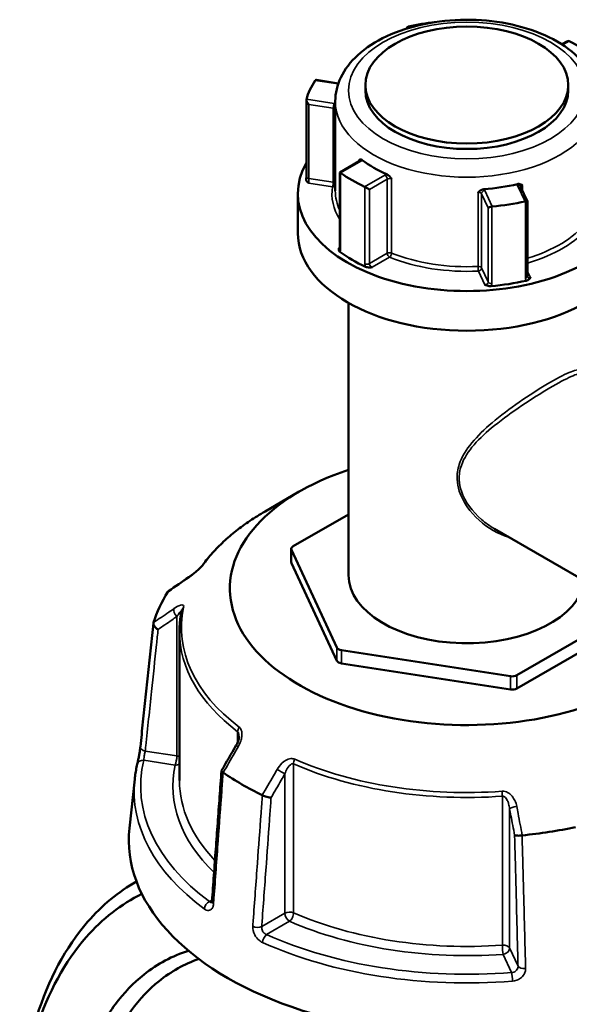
# Model space of a CAD drawing. Header units: millimetres. Extents: x 0 to 926, y 0 to 960.
# Tile 14 of 15: x 662 to 745, y 811 to 960. Entities that reach past the tile are written whole.
import ezdxf

# ---------------------------------------------------------------- set-up
doc = ezdxf.new("R2010")
doc.units = ezdxf.units.MM
doc.layers.add('Visible (ANSI)', color=7, linetype='Continuous', lineweight=50)
doc.layers.add('Visible Narrow (ANSI)', color=7, linetype='Continuous', lineweight=35)

msp = doc.modelspace()

# ---------------------------------------------------------------- linework, layer by layer
at = {"layer": 'Visible (ANSI)'}
for p, q in [((744.919, 956.325), (744.164, 955.889)), ((710.473, 949.995), (707.154, 950.508)), ((714.555, 949.737), (714.555, 948.92)), ((745.155, 949.737), (745.155, 948.92)), ((705.642, 935.912), (705.642, 947.493)), ((710.005, 947.287), (710.005, 933.774)), ((713.627, 938.258), (710.671, 936.552)), ((710.671, 936.552), (710.782, 936.488)), ((710.671, 936.552), (710.671, 925.077)), ((714.478, 934.354), (715.145, 933.969)), ((739.002, 932.149), (737.967, 934.379)), ((704.355, 933.366), (704.355, 927.365)), ((739.004, 920.849), (739.004, 932.14)), ((712.005, 916.851), (712.005, 875.766)), ((704.577, 888.36), (699.409, 885.377)), ((712.005, 884.934), (703.662, 880.117)), ((752.482, 872.096), (734.03, 882.75)), ((703.369, 877.708), (703.369, 879.709)), ((703.403, 879.559), (710.232, 864.845)), ((703.403, 877.559), (710.232, 862.844)), ((737.391, 860.643), (752.499, 869.366)), ((686.505, 867.221), (686.505, 844.739)), ((737.391, 858.643), (752.677, 867.468)), ((710.939, 864.437), (736.425, 860.494)), ((710.939, 862.436), (736.425, 858.494)), ((679.746, 844.971), (678.953, 837.579)), ((680.008, 829.531), (679.965, 829.506))]:
    msp.add_line(p, q, dxfattribs=at)
for centre, major_axis, ratio, start_param, end_param in [((729.855, 945.368), (24.5, 0), 0.5773503, 1.7656367, 1.9372766), ((721.206, 957.885), (0.151, -0.683), 0.6979017, 3.2039226, 3.9955719), ((744.919, 955.747), (-0.354, -0.612), 0.5773503, 3.2484626, 3.9269908), ((729.855, 945.368), (24.5, 0), 0.5773503, 0.6807173, 0.890079), ((729.855, 945.368), (-24.5, 0), 0.5773503, 5.916705, 6.1260668), ((707.468, 949.954), (-0.451, 0.526), 0.4107544, 5.8363285, 6.3613728), ((729.855, 948.92), (15.3, 0), 0.5773503, 3.1415927, 6.2831853), ((706.142, 947.098), (0.451, -0.526), 0.4107544, 3.4335201, 4.8974464), ((729.855, 933.366), (25.5, 0), 0.5773503, 2.8224709, 6.6023071), ((729.855, 945.368), (-19.85, 0), 0.5773503, 0.6526473, 0.918149), ((729.855, 945.368), (-24.5, 0), 0.5773503, 0.6807173, 0.890079), ((729.855, 945.368), (-19.85, 0), 0.5773503, 1.6998448, 1.9653466), ((729.855, 945.368), (-24.5, 0), 0.5773503, 1.7279148, 1.9372766), ((738.504, 932.035), (0.5, 0.11), 0.2019062, 6.2386453, 7.4407723), ((733.558, 931.27), (-0.5, -0.11), 0.2019062, 4.5129196, 5.9768459), ((729.855, 927.365), (25.5, 0), 0.5773503, 3.1415927, 6.2831853), ((729.855, 933.366), (-24.5, 0), 0.5773503, 0.6729122, 0.8978842), ((729.855, 933.366), (-24.5, 0), 0.5773503, 1.7201097, 1.9450817), ((729.855, 873.766), (-35.749, 0), 0.5773503, 5.2351943, 8.6405896), ((704.369, 879.709), (-1, 0), 0.5773503, 5.4977871, 6.5449847), ((704.369, 877.708), (-1, 0), 0.5773503, 0, 0.2617994), ((11634.544, -9750.301), (-14681.182, 6105.926), 0.7811665, 5.8147921, 5.8150737), ((729.855, 875.766), (17.85, 0), 0.5773503, 3.1415927, 6.198251), ((729.855, 863.764), (-47.999, 0), 0.5773503, 5.9345816, 6.1081903), ((711.198, 864.994), (-1, 0), 0.5773503, 0.2617994, 1.3089969), ((711.198, 862.994), (-1, 0), 0.5773503, 0.2617994, 1.3089969), ((736.684, 861.052), (-1, 0), 0.5773503, 1.3089969, 2.3561945), ((736.684, 859.051), (-1, 0), 0.5773503, 1.3089969, 2.3561945), ((8679.083, -3799.537), (-8000.893, -13857.955), 0.5773851, 4.7102263, 4.7104977), ((729.855, 863.764), (-47.999, 0), 0.5773503, 0.6985938, 0.8722025), ((729.855, 835.758), (51, 0), 0.5773503, 3.0796893, 6.3450887), ((729.855, 863.764), (-47.999, 0), 0.5773503, 1.7457914, 1.9194001)]:
    msp.add_ellipse(centre, major_axis=major_axis, ratio=ratio, start_param=start_param, end_param=end_param, dxfattribs=at)
msp.add_ellipse((729.855, 949.737), major_axis=(-15.3, 0), ratio=0.5773503, dxfattribs=at)
for points, knots in [([(710.005, 947.287), (710.005, 948.522), (710.3, 949.752), (711.432, 952.123), (712.307, 953.251), (714.61, 955.365), (716.094, 956.321), (719.485, 957.908), (721.404, 958.529), (725.442, 959.364), (727.56, 959.581), (731.792, 959.604), (733.906, 959.41), (737.945, 958.627), (739.867, 958.036), (743.343, 956.482), (744.894, 955.518), (747.411, 953.275), (748.392, 951.998), (749.46, 949.538), (749.705, 948.414), (749.705, 947.287)], [2.3561945, 2.3561945, 2.3561945, 2.3561945, 2.6252159, 2.6252159, 2.9175575, 2.9175575, 3.2457679, 3.2457679, 3.5830219, 3.5830219, 3.9178045, 3.9178045, 4.2511661, 4.2511661, 4.585798, 4.585798, 4.922996, 4.922996, 5.2521739, 5.2521739, 5.4977871, 5.4977871, 5.4977871, 5.4977871]), ([(713.58, 938.399), (713.58, 938.399), (713.581, 938.4), (713.641, 938.437), (713.699, 938.472), (713.811, 938.5), (713.867, 938.505), (713.982, 938.473), (714.033, 938.448), (714.085, 938.409)], [-0.000316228, -0.000316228, -0.000316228, -0.000316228, 0, 0, 0.044767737, 0.044767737, 0.076339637, 0.076339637, 0.099395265, 0.099395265, 0.099395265, 0.099395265]), ([(713.627, 938.258), (713.644, 938.269), (713.658, 938.278), (713.678, 938.294), (713.684, 938.3), (713.687, 938.304), (713.688, 938.304), (713.688, 938.304)], [0, 0, 0, 0, 0.15707963, 0.15707963, 0.31415927, 0.31415927, 0.38048852, 0.38048852, 0.38048852, 0.38048852]), ([(706.008, 934.927), (706.007, 934.928), (706.006, 934.929), (705.921, 934.992), (705.837, 935.055), (705.716, 935.178), (705.664, 935.242), (705.623, 935.355), (705.618, 935.394), (705.621, 935.429)], [-0.000503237, -0.000503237, -0.000503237, -0.000503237, 0, 0, 0.04089858, 0.04089858, 0.072220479, 0.072220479, 0.090218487, 0.090218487, 0.090218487, 0.090218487]), ([(705.642, 935.912), (705.642, 935.885), (705.642, 935.857), (705.641, 935.797), (705.64, 935.766), (705.638, 935.703), (705.636, 935.67), (705.633, 935.603), (705.631, 935.569), (705.626, 935.499), (705.624, 935.464), (705.621, 935.429)], [0.631886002, 0.631886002, 0.631886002, 0.631886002, 0.643119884, 0.643119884, 0.654353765, 0.654353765, 0.665587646, 0.665587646, 0.676821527, 0.676821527, 0.688055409, 0.688055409, 0.688055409, 0.688055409]), ([(717.8, 936.263), (717.868, 936.233), (717.936, 936.19), (718.09, 936.067), (718.167, 935.985), (718.322, 935.803), (718.403, 935.688), (718.49, 935.565), (718.49, 935.565), (718.491, 935.564)], [0.236797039, 0.236797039, 0.236797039, 0.236797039, 0.258427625, 0.258427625, 0.2880481, 0.2880481, 0.330048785, 0.330048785, 0.330345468, 0.330345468, 0.330345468, 0.330345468]), ([(731.559, 933.542), (731.56, 933.543), (731.561, 933.543), (731.666, 933.636), (731.765, 933.723), (731.955, 933.852), (732.05, 933.908), (732.241, 933.977), (732.325, 933.997), (732.41, 934.003)], [-0.000316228, -0.000316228, -0.000316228, -0.000316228, 0, 0, 0.044767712, 0.044767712, 0.076339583, 0.076339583, 0.099395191, 0.099395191, 0.099395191, 0.099395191]), ([(737.485, 934.788), (737.564, 934.807), (737.642, 934.813), (737.818, 934.8), (737.906, 934.773), (738.08, 934.7), (738.171, 934.642), (738.266, 934.581), (738.267, 934.58), (738.268, 934.58)], [0.236796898, 0.236796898, 0.236796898, 0.236796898, 0.25842747, 0.25842747, 0.288047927, 0.288047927, 0.330048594, 0.330048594, 0.330345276, 0.330345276, 0.330345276, 0.330345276]), ([(710.696, 924.55), (710.645, 924.586), (710.601, 924.632), (710.53, 924.758), (710.519, 924.828), (710.518, 924.969), (710.535, 925.049), (710.554, 925.128), (710.555, 925.129), (710.555, 925.13)], [0, 0, 0, 0, 0.02421576, 0.02421576, 0.054334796, 0.054334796, 0.093662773, 0.093662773, 0.094146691, 0.094146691, 0.094146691, 0.094146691]), ([(710.661, 924.99), (710.661, 924.99), (710.661, 924.991), (710.663, 924.997), (710.666, 925.007), (710.67, 925.036), (710.671, 925.055), (710.671, 925.077)], [0.197489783, 0.197489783, 0.197489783, 0.197489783, 0.203982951, 0.203982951, 0.219708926, 0.219708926, 0.235434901, 0.235434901, 0.235434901, 0.235434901]), ([(715.589, 922.223), (715.588, 922.223), (715.586, 922.223), (715.449, 922.212), (715.312, 922.202), (715.067, 922.202), (714.945, 922.209), (714.727, 922.25), (714.648, 922.275), (714.585, 922.304)], [-0.000503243, -0.000503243, -0.000503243, -0.000503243, 0, 0, 0.040898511, 0.040898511, 0.072220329, 0.072220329, 0.097403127, 0.097403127, 0.097403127, 0.097403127]), ([(739.437, 920.662), (739.436, 920.661), (739.435, 920.66), (739.383, 920.586), (739.33, 920.512), (739.207, 920.39), (739.136, 920.332), (738.965, 920.244), (738.888, 920.217), (738.812, 920.2)], [-0.000503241, -0.000503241, -0.000503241, -0.000503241, 0, 0, 0.04089853, 0.04089853, 0.07222037, 0.07222037, 0.097403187, 0.097403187, 0.097403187, 0.097403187]), ([(739.004, 920.849), (739.004, 920.843), (739.004, 920.838), (739.005, 920.828), (739.006, 920.824), (739.007, 920.816), (739.008, 920.812), (739.01, 920.805), (739.01, 920.802), (739.013, 920.796), (739.014, 920.794), (739.015, 920.791)], [0.63188605, 0.63188605, 0.63188605, 0.63188605, 0.63890493, 0.63890493, 0.64592381, 0.64592381, 0.652942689, 0.652942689, 0.659961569, 0.659961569, 0.666980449, 0.666980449, 0.666980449, 0.666980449]), ([(733.5, 919.378), (733.42, 919.371), (733.329, 919.372), (733.105, 919.399), (732.994, 919.429), (732.781, 919.499), (732.671, 919.548), (732.562, 919.596), (732.561, 919.597), (732.559, 919.598)], [0, 0, 0, 0, 0.02421576, 0.02421576, 0.054334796, 0.054334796, 0.093662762, 0.093662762, 0.094146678, 0.094146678, 0.094146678, 0.094146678]), ([(699.409, 885.377), (698.62, 884.921), (697.86, 884.447), (696.404, 883.466), (695.707, 882.958), (694.381, 881.91), (693.751, 881.371), (692.564, 880.262), (692.006, 879.694), (690.965, 878.53), (690.481, 877.935), (690.037, 877.329)], [3.14159265, 3.14159265, 3.14159265, 3.14159265, 3.21871647, 3.21871647, 3.29584029, 3.29584029, 3.37296411, 3.37296411, 3.45008793, 3.45008793, 3.52721175, 3.52721175, 3.52721175, 3.52721175]), ([(690.037, 877.329), (690.019, 877.304), (689.994, 877.272), (689.926, 877.189), (689.879, 877.135), (689.759, 877.004), (689.683, 876.925), (689.494, 876.736), (689.378, 876.626), (689.101, 876.375), (688.939, 876.235), (688.618, 875.97), (688.459, 875.845), (688.171, 875.63), (688.042, 875.537), (687.918, 875.452)], [0, 0, 0, 0, 0.02448736, 0.02448736, 0.05566303, 0.05566303, 0.09536839, 0.09536839, 0.14762195, 0.14762195, 0.21670515, 0.21670515, 0.28578835, 0.28578835, 0.345416, 0.345416, 0.345416, 0.345416]), ([(686.852, 870.452), (686.806, 870.238), (686.764, 870.024), (686.69, 869.594), (686.658, 869.379), (686.602, 868.949), (686.579, 868.733), (686.542, 868.302), (686.528, 868.086), (686.51, 867.654), (686.505, 867.438), (686.505, 867.221)], [3.80317111, 3.80317111, 3.80317111, 3.80317111, 3.82793505, 3.82793505, 3.85269899, 3.85269899, 3.87746293, 3.87746293, 3.90222688, 3.90222688, 3.92699082, 3.92699082, 3.92699082, 3.92699082]), ([(680.602, 849.859), (680.733, 851.102), (680.865, 852.345), (681.127, 854.831), (681.258, 856.074), (681.521, 858.559), (681.652, 859.802), (681.914, 862.288), (682.046, 863.531), (682.308, 866.017), (682.439, 867.26), (682.571, 868.503)], [1.2046153, 1.2046153, 1.2046153, 1.2046153, 1.6705304, 1.6705304, 2.1364455, 2.1364455, 2.6023606, 2.6023606, 3.0682757, 3.0682757, 3.5341908, 3.5341908, 3.5341908, 3.5341908]), ([(683.276, 867.554), (683.275, 867.555), (683.273, 867.555), (683.158, 867.619), (683.05, 867.695), (682.86, 867.862), (682.778, 867.953), (682.651, 868.141), (682.606, 868.236), (682.563, 868.416), (682.563, 868.499), (682.584, 868.573)], [-0.15371258, -0.15371258, -0.15371258, -0.15371258, -0.15323742, -0.15323742, -0.11409173, -0.11409173, -0.07545617, -0.07545617, -0.03695795, -0.03695795, 0, 0, 0, 0]), ([(695.48, 851.434), (695.48, 851.36), (695.473, 851.276), (695.448, 851.098), (695.428, 851.004), (695.378, 850.81), (695.346, 850.711), (695.272, 850.511), (695.23, 850.411), (695.136, 850.212), (695.084, 850.114), (695.028, 850.018)], [0.13801183, 0.13801183, 0.13801183, 0.13801183, 0.17949263, 0.17949263, 0.22097343, 0.22097343, 0.26245423, 0.26245423, 0.30393503, 0.30393503, 0.34541583, 0.34541583, 0.34541583, 0.34541583]), ([(680.138, 847.234), (680.162, 847.331), (680.189, 847.452), (680.251, 847.74), (680.286, 847.91), (680.357, 848.273), (680.394, 848.467), (680.462, 848.856), (680.493, 849.05), (680.548, 849.418), (680.572, 849.591), (680.594, 849.785), (680.598, 849.823), (680.602, 849.859)], [0, 0, 0, 0, 0.05596137, 0.05596137, 0.11691794, 0.11691794, 0.17857848, 0.17857848, 0.2397459, 0.2397459, 0.2998994, 0.2998994, 0.31481354, 0.31481354, 0.31481354, 0.31481354]), ([(679.746, 844.971), (679.762, 845.122), (679.781, 845.274), (679.821, 845.576), (679.843, 845.728), (679.892, 846.03), (679.918, 846.181), (679.974, 846.482), (680.004, 846.633), (680.068, 846.934), (680.102, 847.084), (680.138, 847.234)], [2.418097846, 2.418097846, 2.418097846, 2.418097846, 2.433220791, 2.433220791, 2.448343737, 2.448343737, 2.463466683, 2.463466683, 2.478589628, 2.478589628, 2.493712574, 2.493712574, 2.493712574, 2.493712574]), ([(692.842, 846.224), (692.746, 844.912), (692.651, 843.599), (692.459, 840.974), (692.364, 839.662), (692.173, 837.037), (692.077, 835.725), (691.886, 833.1), (691.79, 831.788), (691.599, 829.163), (691.503, 827.85), (691.408, 826.538)], [0.5787429, 0.5787429, 0.5787429, 0.5787429, 1.0424553, 1.0424553, 1.5061677, 1.5061677, 1.96988, 1.96988, 2.4335924, 2.4335924, 2.8973048, 2.8973048, 2.8973048, 2.8973048]), ([(693.083, 845.952), (693.004, 846.002), (692.942, 846.051), (692.859, 846.145), (692.839, 846.188), (692.843, 846.238), (692.847, 846.249), (692.853, 846.26)], [-0.153594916, -0.153594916, -0.153594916, -0.153594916, -0.116550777, -0.116550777, -0.077962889, -0.077962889, -0.064730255, -0.064730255, -0.064730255, -0.064730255]), ([(700.329, 842.186), (700.328, 842.186), (700.327, 842.186), (700.242, 842.183), (700.142, 842.189), (699.923, 842.22), (699.804, 842.244), (699.561, 842.308), (699.437, 842.347), (699.205, 842.436), (699.098, 842.483), (699.004, 842.533)], [-0.15371258, -0.15371258, -0.15371258, -0.15371258, -0.15323729, -0.15323729, -0.11409168, -0.11409168, -0.07545593, -0.07545593, -0.03695789, -0.03695789, 0, 0, 0, 0]), ([(738.187, 836.472), (738.065, 836.455), (737.942, 836.443), (737.699, 836.428), (737.583, 836.426), (737.375, 836.432), (737.285, 836.44), (737.141, 836.465), (737.088, 836.482), (737.057, 836.503), (737.056, 836.504), (737.056, 836.504)], [-0.15359504, -0.15359504, -0.15359504, -0.15359504, -0.11655084, -0.11655084, -0.07796278, -0.07796278, -0.03923704, -0.03923704, 0, 0, 0.00047627, 0.00047627, 0.00047627, 0.00047627]), ([(680.01, 829.529), (677.299, 827.969), (674.82, 825.909), (669.326, 819.571), (666.715, 814.7), (663.496, 804.352), (662.641, 799.085), (662.444, 793.538), (662.415, 792.694), (662.4, 791.844), (662.4, 790.988)], [0.7804091, 0.7804091, 0.7804091, 0.7804091, 1.0154019, 1.0154019, 1.37379006, 1.37379006, 1.67746339, 1.67746339, 1.67746339, 1.72367387, 1.72367387, 1.72367387, 1.72367387]), ([(693.479, 726.048), (692.316, 726.862), (691.166, 727.738), (686.321, 731.733), (682.796, 735.422), (677.72, 742.046), (675.954, 744.664), (672.699, 750.157), (671.21, 753.033), (668.463, 759.154), (667.228, 762.412), (665.16, 769.023), (664.327, 772.375), (662.667, 781.377), (662.241, 787.012), (662.453, 792.37), (662.665, 797.728), (663.514, 802.807), (666.67, 812.768), (669.214, 817.445), (674.878, 823.9), (677.713, 826.102), (680.828, 827.647)], [-3.05148, -3.05148, -3.05148, -3.05148, -2.964022, -2.964022, -2.6775194, -2.6775194, -2.5089885, -2.5089885, -2.3404576, -2.3404576, -2.1607971, -2.1607971, -1.9811367, -1.9811367, -1.6774634, -1.6774634, -1.6774634, -1.3737901, -1.3737901, -1.0154019, -1.0154019, -0.7429813, -0.7429813, -0.7429813, -0.7429813]), ([(691.408, 826.538), (691.404, 826.49), (691.398, 826.449), (691.384, 826.382), (691.376, 826.357), (691.364, 826.325), (691.359, 826.317), (691.359, 826.317)], [0, 0, 0, 0, 0.031458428, 0.031458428, 0.062916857, 0.062916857, 0.093079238, 0.093079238, 0.093079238, 0.093079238]), ([(687.847, 819.06), (685.443, 818.292), (683.193, 817.088), (679.568, 814.211), (678.109, 812.695), (675.516, 809.221), (674.382, 807.261), (671.916, 801.698), (670.868, 797.806), (670.334, 793.616), (669.801, 789.427), (669.781, 784.941), (670.901, 774.613), (672.339, 768.72), (676.664, 757.435), (679.561, 752.05), (686.556, 742.398), (690.704, 738.204), (696.144, 734.34), (697.215, 733.652), (698.294, 733.029)], [-2.4983333, -2.4983333, -2.4983333, -2.4983333, -2.2558929, -2.2558929, -2.0652236, -2.0652236, -1.8745543, -1.8745543, -1.5707963, -1.5707963, -1.5707963, -1.2670383, -1.2670383, -0.8856997, -0.8856997, -0.5009853, -0.5009853, -0.0973674, -0.0973674, 0, 0, 0, 0]), ([(699.93, 735.586), (698.905, 736.178), (697.887, 736.832), (692.717, 740.499), (688.773, 744.476), (682.104, 753.638), (679.333, 758.755), (675.175, 769.505), (673.778, 775.13), (672.661, 785.017), (672.657, 789.321), (673.146, 793.35), (673.635, 797.378), (674.618, 801.13), (676.952, 806.503), (678.03, 808.399), (680.5, 811.765), (681.894, 813.236), (685.244, 815.938), (687.258, 817.065), (689.41, 817.82)], [0, 0, 0, 0, 0.0973674, 0.0973674, 0.5009853, 0.5009853, 0.8856997, 0.8856997, 1.2670383, 1.2670383, 1.5707963, 1.5707963, 1.5707963, 1.8745543, 1.8745543, 2.0652236, 2.0652236, 2.2558929, 2.2558929, 2.4836819, 2.4836819, 2.4836819, 2.4836819])]:
    msp.add_open_spline(points, degree=3, knots=knots, dxfattribs=at)
for points in [[(721.076, 958.574), (721.059, 958.57), (721.043, 958.566), (721.026, 958.561)], [(745.274, 956.361), (745.26, 956.367), (745.246, 956.373), (745.232, 956.378)], [(707.001, 950.464), (706.995, 950.455), (706.988, 950.446), (706.982, 950.437)], [(705.657, 947.582), (705.654, 947.572), (705.651, 947.561), (705.648, 947.549)], [(710.782, 936.488), (710.793, 936.481), (710.804, 936.474), (710.816, 936.466)], [(714.436, 934.376), (714.45, 934.369), (714.464, 934.362), (714.478, 934.354)], [(738.634, 932.163), (738.651, 932.166), (738.667, 932.169), (738.684, 932.171)], [(733.636, 931.39), (733.653, 931.394), (733.671, 931.396), (733.689, 931.397)], [(684.752, 873.243), (684.749, 873.239), (684.746, 873.234), (684.743, 873.23)], [(684.752, 873.243), (684.778, 873.283), (684.812, 873.317), (684.853, 873.346)], [(682.589, 868.588), (682.587, 868.584), (682.586, 868.579), (682.584, 868.573)], [(693.083, 845.952), (693.089, 845.948), (693.094, 845.944), (693.1, 845.941)], [(698.985, 842.543), (698.991, 842.54), (698.998, 842.536), (699.004, 842.533)], [(738.187, 836.472), (738.195, 836.473), (738.203, 836.474), (738.212, 836.475)]]:
    msp.add_open_spline(points, degree=3, dxfattribs=at)
at = {"layer": 'Visible Narrow (ANSI)'}
for p, q in [((721.165, 958.382), (721.076, 958.574)), ((744.303, 955.8), (745.274, 956.361)), ((706.982, 950.437), (710.441, 949.902)), ((709.839, 946.935), (705.657, 947.582)), ((706.013, 935.633), (706.013, 946.819)), ((706.013, 946.819), (709.71, 946.248)), ((709.71, 946.248), (709.71, 935.062)), ((710.816, 936.466), (713.877, 938.234)), ((713.58, 938.399), (713.58, 938.231)), ((710.782, 924.896), (710.782, 936.488)), ((706.008, 934.927), (709.58, 934.375)), ((709.71, 935.062), (706.013, 935.633)), ((717.497, 936.143), (714.436, 934.376)), ((715.145, 933.969), (717.851, 935.531)), ((717.851, 935.531), (717.851, 924.345)), ((718.491, 924.378), (718.491, 935.564)), ((714.478, 934.354), (714.478, 922.762)), ((715.145, 922.783), (715.145, 933.969)), ((731.559, 933.542), (731.559, 922.356)), ((733.689, 931.397), (732.568, 933.812)), ((737.514, 934.577), (738.634, 932.163)), ((738.268, 933.732), (738.268, 934.58)), ((732.085, 933.329), (733.075, 931.195)), ((732.085, 922.143), (732.085, 933.329)), ((738.684, 932.171), (738.684, 920.579)), ((733.075, 931.195), (733.075, 920.009)), ((733.636, 919.798), (733.636, 931.39)), ((710.671, 925.197), (710.555, 925.13)), ((717.851, 924.345), (715.145, 922.783)), ((715.589, 922.223), (718.205, 923.733)), ((731.602, 921.66), (732.559, 919.598)), ((733.075, 920.009), (732.085, 922.143)), ((739.437, 920.662), (739.004, 921.594)), ((703.403, 877.559), (703.403, 879.559)), ((686.103, 869.497), (686.103, 848.459)), ((710.232, 864.845), (710.232, 862.844)), ((710.939, 862.436), (710.939, 864.437)), ((737.391, 858.643), (737.391, 860.643)), ((736.425, 860.494), (736.425, 858.494)), ((695.277, 852.126), (695.277, 850.528)), ((686.103, 848.459), (681.338, 849.196)), ((681.111, 847.817), (685.845, 847.085)), ((703.709, 824.776), (703.709, 847.258)), ((702.399, 845.761), (702.399, 824.723)), ((735.209, 842.385), (735.209, 819.903)), ((736.298, 819.479), (736.298, 840.517)), ((691.421, 826.713), (691.014, 826.479)), ((702.399, 824.723), (698.911, 822.709)), ((699.641, 821.498), (703.106, 823.499)), ((737.575, 816.728), (736.298, 819.479)), ((735.332, 818.513), (736.601, 815.78))]:
    msp.add_line(p, q, dxfattribs=at)
msp.add_ellipse((729.855, 948.92), major_axis=(17.85, 0), ratio=0.5773503, dxfattribs=at)
for centre, major_axis, ratio, start_param, end_param in [((709.839, 946.526), (0.076, 0.494), 0.2113249, 0.6319143, 2.2027106), ((709.58, 946.377), (-1, 0), 0.5773503, 4.2735719, 4.4505896), ((729.855, 947.287), (-19.85, 0), 0.5773503, 0, 3.1415927), ((709.58, 945.969), (0.5, 0), 0.5773503, 0.5553084, 1.3089969), ((713.17, 938.234), (0.5, 0), 0.5773503, 0.1679057, 0.6095548), ((713.877, 937.825), (-0.25, 0.433), 0.5773503, 5.4977871, 6.2831853), ((713.17, 938.642), (1, 0), 0.5773503, 5.4977871, 5.8669548), ((706.142, 935.912), (-0.5, 0), 0.5773503, 0, 1.3089969), ((709.58, 934.783), (-0.076, -0.494), 0.2113249, 0.6319143, 2.2027106), ((709.58, 934.783), (-0.5, 0), 0.5773503, 3.696901, 4.4505896), ((718.205, 935.735), (-1, 0), 0.5773503, 5.1286195, 5.4977871), ((717.497, 935.735), (-0.25, 0.433), 0.5773503, 3.9269908, 5.4977871), ((718.205, 935.327), (0.5, 0), 0.5773503, 0.9612415, 2.3561945), ((729.855, 933.366), (-20.35, 0), 0.5773503, 6.1972293, 6.6233505), ((709.58, 934.783), (0.495, -0.074), 0.8134821, 4.8332082, 5.8546978), ((729.855, 933.774), (-19.85, 0), 0.5773503, 0, 0.2597853), ((731.602, 933.254), (0.5, 0), 0.5773503, 0.2617994, 1.6567523), ((732.568, 933.404), (-0.454, -0.21), 0.7886751, 4.3615096, 5.9323059), ((731.602, 933.663), (1, 0), 0.5773503, 0.2617994, 0.630967), ((738.479, 934.727), (-1, 0), 0.5773503, 6.1758171, 6.5449847), ((737.514, 934.169), (0.454, 0.21), 0.7886751, 0, 1.2199169), ((738.479, 934.318), (-0.5, 0), 0.5773503, 5.1500317, 6.1827791), ((729.855, 933.774), (-19.85, 0), 0.5773503, 2.0498124, 2.7039499), ((729.855, 933.366), (20.35, 0), 0.5773503, 5.178686, 5.8455425), ((711.171, 925.077), (-0.5, 0), 0.5773503, 0, 0.6785282), ((718.205, 924.141), (-0.5, 0), 0.5773503, 4.1028342, 5.4977871), ((718.205, 924.141), (0.25, -0.433), 0.5773503, 3.9269908, 5.4977871), ((718.205, 924.141), (0.187, 0.464), 0.4674463, 3.8532574, 5.4240537), ((729.855, 933.366), (20.35, 0), 0.5773503, 4.1028342, 4.798345), ((729.855, 933.774), (-19.85, 0), 0.5773503, 0.9612415, 1.6567523), ((714.791, 922.987), (0.5, 0), 0.5773503, 4.0338608, 5.4977871), ((731.602, 922.068), (0.5, 0), 0.5773503, 0.2617994, 1.6567523), ((731.602, 922.068), (0.025, -0.499), 0.0700964, 4.0951646, 5.6659609), ((731.602, 922.068), (0.454, 0.21), 0.7886751, 4.3615096, 5.9323059), ((738.504, 920.849), (0.5, 0), 0.5773503, 5.0810583, 6.2831853), ((733.558, 920.084), (-0.5, 0), 0.5773503, 0.2617994, 1.7257257), ((729.855, 867.799), (43.057, 0), 0.5773503, 2.3561945, 2.7418136), ((690.844, 876.738), (-0.807, 0.591), 0.7521134, 6.0009627, 6.2831853), ((688.484, 874.627), (-0.566, 0.824), 0.557115, 0, 0.2527202), ((686.362, 870.054), (-0.566, 0.824), 0.557115, 0.3842372, 1.889275), ((729.855, 867.799), (-43.057, 0), 0.5773503, 6.1593656, 6.9306038), ((687.829, 870.241), (-0.978, 0.211), 0.8102456, 5.6707033, 6.2831853), ((729.855, 867.221), (-43.35, 0), 0.5773503, 0, 0.6474185), ((696.075, 852.474), (0.607, 0.795), 0.6512731, 1.6499882, 2.4353864), ((681.597, 849.754), (-0.994, 0.105), 0.5936203, 0, 1.3706163), ((695.894, 849.517), (-0.865, 0.501), 0.0017704, 5.3936283, 6.2831853), ((729.855, 843.923), (-49.209, 0), 0.5773503, 6.1456672, 6.9443022), ((681.111, 847.001), (-0.972, 0.233), 0.8087883, 4.9038811, 6.2831853), ((685.845, 847.902), (-0.153, -0.988), 0.2113249, 0.6319143, 2.2027106), ((685.845, 847.902), (0.978, -0.211), 0.8102456, 4.8853051, 5.6135457), ((685.845, 847.902), (-1, 0), 0.5773503, 3.990955, 4.4505896), ((704.312, 847.718), (-0.4, -0.916), 0.492453, 4.6522942, 5.4376924), ((729.855, 867.221), (43.35, 0), 0.5773503, 4.0649705, 4.8362087), ((729.855, 867.799), (-43.057, 0), 0.5773503, 0.9233778, 1.694616), ((729.855, 843.923), (-44.35, 0), 0.5773503, 6.1593656, 6.8190563), ((701.692, 846.169), (-0.865, 0.501), 0.0017704, 3.7570734, 5.2621112), ((729.855, 843.177), (-50.205, 0), 0.5773503, 6.221282, 6.9443022), ((729.855, 844.739), (-43.35, 0), 0.5773503, 0, 0.5021301), ((735.085, 842.958), (-0.072, 0.997), 0.1008402, 4.0932818, 4.8786799), ((737.264, 840.666), (-0.983, -0.186), 0.1515234, 4.562691, 6.0677288), ((691.014, 825.662), (0.596, 0.803), 0.6444664, 0.8557592, 2.339289), ((692.405, 826.465), (-0.997, 0.073), 0.524643, 0, 0.7421181), ((703.106, 824.315), (-1, 0), 0.5773503, 4.0649705, 5.4977871), ((703.106, 824.315), (0.5, -0.866), 0.5773503, 3.9269908, 5.4977871), ((703.106, 824.315), (0.4, 0.916), 0.492453, 3.866896, 5.4376924), ((729.855, 843.923), (44.35, 0), 0.5773503, 4.0649705, 4.8362087), ((729.855, 844.739), (-43.35, 0), 0.5773503, 0.9233778, 1.694616), ((698.203, 823.118), (0.997, -0.073), 0.524643, 4.0504992, 5.5379013), ((699.641, 820.681), (-0.41, -0.912), 0.5013279, 3.8721145, 5.3556444), ((729.855, 843.923), (-49.209, 0), 0.5773503, 0.9096795, 1.7083144), ((729.855, 843.177), (50.205, 0), 0.5773503, 4.0512721, 4.8499071), ((735.332, 819.33), (1, 0), 0.5773503, 0.2617994, 1.694616), ((735.332, 819.33), (0.072, -0.997), 0.1008402, 4.0932818, 5.6640781), ((735.332, 819.33), (0.907, 0.421), 0.7886751, 4.3615096, 5.9323059), ((738.541, 816.877), (-1, -0.026), 0.5061606, 0.2475523, 1.7349544), ((736.601, 814.964), (-0.08, 0.997), 0.1119295, 4.1796972, 5.663227)]:
    msp.add_ellipse(centre, major_axis=major_axis, ratio=ratio, start_param=start_param, end_param=end_param, dxfattribs=at)
for points, knots in [([(706.008, 934.927), (706.007, 934.942), (706.006, 934.958), (706.004, 935.037), (706.005, 935.115), (706.007, 935.264), (706.009, 935.333), (706.011, 935.451), (706.012, 935.502), (706.013, 935.579), (706.013, 935.607), (706.013, 935.633)], [-0.78964289, -0.78964289, -0.78964289, -0.78964289, -0.77489871, -0.77489871, -0.72252786, -0.72252786, -0.68224259, -0.68224259, -0.65125392, -0.65125392, -0.631886, -0.631886, -0.631886, -0.631886]), ([(710.671, 925.056), (710.65, 925.059), (710.628, 925.069), (710.589, 925.096), (710.572, 925.111), (710.555, 925.13)], [-0.125334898, -0.125334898, -0.125334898, -0.125334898, -0.098684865, -0.098684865, -0.077677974, -0.077677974, -0.077677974, -0.077677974]), ([(710.696, 924.55), (710.72, 924.586), (710.74, 924.63), (710.773, 924.744), (710.782, 924.816), (710.782, 924.896)], [0.183049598, 0.183049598, 0.183049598, 0.183049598, 0.206214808, 0.206214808, 0.235434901, 0.235434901, 0.235434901, 0.235434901]), ([(714.478, 922.762), (714.478, 922.709), (714.483, 922.654), (714.508, 922.508), (714.537, 922.415), (714.58, 922.316), (714.582, 922.31), (714.585, 922.304)], [0.631886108, 0.631886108, 0.631886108, 0.631886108, 0.651250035, 0.651250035, 0.682232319, 0.682232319, 0.684271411, 0.684271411, 0.684271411, 0.684271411]), ([(715.589, 922.223), (715.567, 922.23), (715.545, 922.238), (715.445, 922.283), (715.372, 922.337), (715.265, 922.452), (715.226, 922.508), (715.177, 922.611), (715.162, 922.657), (715.148, 922.729), (715.145, 922.756), (715.145, 922.783)], [-0.78964304, -0.78964304, -0.78964304, -0.78964304, -0.77486935, -0.77486935, -0.72250929, -0.72250929, -0.68223232, -0.68223232, -0.65125004, -0.65125004, -0.63188611, -0.63188611, -0.63188611, -0.63188611]), ([(738.684, 920.579), (738.684, 920.527), (738.69, 920.475), (738.721, 920.348), (738.755, 920.275), (738.806, 920.208), (738.809, 920.204), (738.812, 920.2)], [0.63188605, 0.63188605, 0.63188605, 0.63188605, 0.651253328, 0.651253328, 0.682240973, 0.682240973, 0.684271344, 0.684271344, 0.684271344, 0.684271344]), ([(739.437, 920.662), (739.415, 920.654), (739.393, 920.648), (739.296, 920.627), (739.222, 920.631), (739.113, 920.674), (739.073, 920.704), (739.032, 920.758), (739.023, 920.774), (739.015, 920.791)], [-0.78964294, -0.78964294, -0.78964294, -0.78964294, -0.77489403, -0.77489403, -0.72252491, -0.72252491, -0.68224097, -0.68224097, -0.66698045, -0.66698045, -0.66698045, -0.66698045]), ([(733.075, 920.009), (733.075, 919.969), (733.068, 919.929), (733.031, 919.829), (732.99, 919.772), (732.864, 919.664), (732.769, 919.621), (732.631, 919.6), (732.595, 919.597), (732.559, 919.598)], [-0.31350591, -0.31350591, -0.31350591, -0.31350591, -0.28428582, -0.28428582, -0.23753367, -0.23753367, -0.17675588, -0.17675588, -0.15574903, -0.15574903, -0.15574903, -0.15574903]), ([(733.5, 919.378), (733.539, 919.436), (733.57, 919.497), (733.621, 919.638), (733.636, 919.719), (733.636, 919.798)], [0.261120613, 0.261120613, 0.261120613, 0.261120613, 0.28428582, 0.28428582, 0.313505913, 0.313505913, 0.313505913, 0.313505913]), ([(747.62, 906.083), (747.532, 906.449), (747.362, 906.653), (746.689, 906.814), (746.108, 906.683), (744.424, 905.975), (743.308, 905.387), (740.706, 903.848), (739.232, 902.904), (736.351, 900.899), (734.945, 899.847), (732.523, 897.786), (731.475, 896.785), (729.766, 894.711), (729.088, 893.636), (728.473, 891.751), (728.359, 890.99), (728.414, 889.623), (728.527, 889.018), (729.254, 886.76), (730.374, 885.246), (733.019, 882.872), (734.55, 881.979), (736.198, 881.473), (736.243, 881.459), (736.289, 881.446)], [-7.8216139, -7.8216139, -7.8216139, -7.8216139, -7.4202096, -7.4202096, -6.9153109, -6.9153109, -6.405472, -6.405472, -5.8926157, -5.8926157, -5.3969798, -5.3969798, -4.9600408, -4.9600408, -4.5445233, -4.5445233, -4.282892, -4.282892, -4.0766873, -4.0766873, -3.4904915, -3.4904915, -2.9204118, -2.9204118, -2.9041524, -2.9041524, -2.9041524, -2.9041524]), ([(734.03, 882.749), (733.334, 883.15), (732.672, 883.623), (730.708, 885.325), (729.575, 886.798), (728.841, 888.985), (728.727, 889.569), (728.671, 890.889), (728.786, 891.62), (729.408, 893.431), (730.093, 894.46), (731.817, 896.444), (732.874, 897.4), (735.31, 899.376), (736.721, 900.388), (739.603, 902.328), (741.073, 903.248), (743.656, 904.768), (744.756, 905.361), (746.404, 906.101), (746.963, 906.259), (747.398, 906.192), (747.469, 906.168), (747.53, 906.134)], [3.2244716, 3.2244716, 3.2244716, 3.2244716, 3.4904915, 3.4904915, 4.0766873, 4.0766873, 4.282892, 4.282892, 4.5445233, 4.5445233, 4.9600408, 4.9600408, 5.3969798, 5.3969798, 5.8926157, 5.8926157, 6.405472, 6.405472, 6.9153109, 6.9153109, 7.4202096, 7.4202096, 7.5361841, 7.5361841, 7.5361841, 7.5361841]), ([(687.821, 875.347), (688.036, 875.494), (688.263, 875.661), (688.685, 875.994), (688.879, 876.155), (689.201, 876.437), (689.329, 876.554), (689.589, 876.8), (689.719, 876.93), (689.925, 877.15), (690.006, 877.24), (690.12, 877.377), (690.159, 877.428), (690.193, 877.474)], [-0.345416, -0.345416, -0.345416, -0.345416, -0.25131567, -0.25131567, -0.17440412, -0.17440412, -0.12292214, -0.12292214, -0.06721438, -0.06721438, -0.02585168, -0.02585168, 0, 0, 0, 0]), ([(684.743, 873.23), (685.517, 873.762), (686.291, 874.294), (687.065, 874.827), (687.317, 875), (687.569, 875.173), (687.821, 875.347)], [-1.97914638, -1.97914638, -1.97914638, -1.97914638, -1.63999425, -1.63999425, -1.63999425, -1.52956, -1.52956, -1.52956, -1.52956]), ([(687.128, 870.869), (687.154, 870.991), (687.146, 871.085), (687.015, 871.316), (686.738, 871.272), (686.189, 871.034), (685.933, 870.884), (685.665, 870.7)], [-0.34541683, -0.34541683, -0.34541683, -0.34541683, -0.28278882, -0.28278882, -0.11734182, -0.11734182, 0, 0, 0, 0]), ([(685.665, 870.7), (685.413, 870.527), (685.161, 870.354), (684.909, 870.182), (684.136, 869.651), (683.362, 869.12), (682.589, 868.588)], [-2.74525, -2.74525, -2.74525, -2.74525, -2.63478434, -2.63478434, -2.63478434, -2.29566362, -2.29566362, -2.29566362, -2.29566362]), ([(686.103, 869.497), (686.237, 869.701), (686.365, 869.888), (686.641, 870.261), (686.779, 870.422), (686.833, 870.408), (686.837, 870.404), (686.84, 870.397)], [0, 0, 0, 0, 0.11734182, 0.11734182, 0.28278882, 0.28278882, 0.30141453, 0.30141453, 0.30141453, 0.30141453]), ([(683.276, 867.554), (683.966, 868.028), (684.657, 868.503), (685.347, 868.977), (685.599, 869.15), (685.851, 869.324), (686.103, 869.497)], [2.33212986, 2.33212986, 2.33212986, 2.33212986, 2.63478434, 2.63478434, 2.63478434, 2.74525, 2.74525, 2.74525, 2.74525]), ([(681.338, 849.196), (681.365, 849.453), (681.392, 849.71), (681.709, 852.708), (681.998, 855.45), (682.287, 858.191), (682.537, 860.557), (682.787, 862.922), (683.116, 866.043), (683.196, 866.798), (683.276, 867.554)], [1.2046153, 1.2046153, 1.2046153, 1.2046153, 1.300862, 1.300862, 2.32853, 2.32853, 2.32853, 3.2152251, 3.2152251, 3.4984336, 3.4984336, 3.4984336, 3.4984336]), ([(695.277, 852.126), (695.303, 852.106), (695.327, 852.081), (695.382, 852.001), (695.409, 851.938), (695.457, 851.769), (695.472, 851.655), (695.479, 851.501), (695.48, 851.467), (695.48, 851.434)], [0, 0, 0, 0, 0.02585168, 0.02585168, 0.06721438, 0.06721438, 0.12305037, 0.12305037, 0.13801183, 0.13801183, 0.13801183, 0.13801183]), ([(695.349, 849.834), (695.507, 850.107), (695.64, 850.395), (695.82, 850.929), (695.879, 851.174), (695.927, 851.578), (695.933, 851.738), (695.911, 852.063), (695.879, 852.226), (695.78, 852.481), (695.724, 852.581), (695.612, 852.718), (695.564, 852.765), (695.511, 852.806)], [-0.34541583, -0.34541583, -0.34541583, -0.34541583, -0.25081718, -0.25081718, -0.17415567, -0.17415567, -0.12305037, -0.12305037, -0.06721438, -0.06721438, -0.02585168, -0.02585168, 0, 0, 0, 0]), ([(681.111, 847.817), (681.113, 847.877), (681.118, 847.948), (681.142, 848.157), (681.165, 848.308), (681.229, 848.669), (681.272, 848.881), (681.319, 849.11), (681.329, 849.155), (681.338, 849.196)], [0, 0, 0, 0, 0.06043739, 0.06043739, 0.15713721, 0.15713721, 0.28284699, 0.28284699, 0.31481354, 0.31481354, 0.31481354, 0.31481354]), ([(693.1, 845.941), (693.665, 846.92), (694.231, 847.898), (694.797, 848.877), (694.981, 849.196), (695.165, 849.515), (695.349, 849.834)], [-1.97914638, -1.97914638, -1.97914638, -1.97914638, -1.63999115, -1.63999115, -1.63999115, -1.52956, -1.52956, -1.52956, -1.52956]), ([(703.886, 847.97), (703.699, 848.052), (703.488, 848.078), (702.795, 848.004), (702.333, 847.716), (701.676, 847.085), (701.437, 846.771), (701.241, 846.432)], [-0.34541645, -0.34541645, -0.34541645, -0.34541645, -0.27620858, -0.27620858, -0.11734182, -0.11734182, 0, 0, 0, 0]), ([(702.399, 845.761), (702.497, 846.043), (702.616, 846.312), (702.942, 846.875), (703.171, 847.152), (703.513, 847.293), (703.617, 847.298), (703.709, 847.258)], [0, 0, 0, 0, 0.11734182, 0.11734182, 0.27620858, 0.27620858, 0.34541645, 0.34541645, 0.34541645, 0.34541645]), ([(691.644, 826.165), (691.664, 826.437), (691.684, 826.71), (691.915, 829.891), (692.127, 832.8), (692.338, 835.709), (692.521, 838.218), (692.703, 840.728), (692.952, 844.143), (693.017, 845.047), (693.083, 845.952)], [-2.8973048, -2.8973048, -2.8973048, -2.8973048, -2.8010582, -2.8010582, -1.7733902, -1.7733902, -1.7733902, -0.8866951, -0.8866951, -0.5671389, -0.5671389, -0.5671389, -0.5671389]), ([(701.241, 846.432), (701.056, 846.114), (700.871, 845.795), (700.686, 845.477), (700.119, 844.499), (699.552, 843.521), (698.985, 842.543)], [-0.97913562, -0.97913562, -0.97913562, -0.97913562, -0.86870447, -0.86870447, -0.86870447, -0.52954924, -0.52954924, -0.52954924, -0.52954924]), ([(700.329, 842.186), (700.835, 843.059), (701.34, 843.932), (701.846, 844.805), (702.03, 845.124), (702.215, 845.442), (702.399, 845.761)], [0.56601548, 0.56601548, 0.56601548, 0.56601548, 0.86870447, 0.86870447, 0.86870447, 0.97913562, 0.97913562, 0.97913562, 0.97913562]), ([(737.383, 840.841), (737.325, 841.145), (737.231, 841.444), (736.989, 841.957), (736.855, 842.178), (736.582, 842.509), (736.459, 842.632), (736.177, 842.856), (736.014, 842.954), (735.71, 843.075), (735.573, 843.11), (735.347, 843.135), (735.26, 843.136), (735.173, 843.13)], [-0.34541603, -0.34541603, -0.34541603, -0.34541603, -0.25141662, -0.25141662, -0.17445287, -0.17445287, -0.12288915, -0.12288915, -0.06721438, -0.06721438, -0.02585168, -0.02585168, 0, 0, 0, 0]), ([(699.004, 842.533), (698.938, 841.629), (698.872, 840.724), (698.623, 837.31), (698.44, 834.801), (698.257, 832.292), (698.045, 829.383), (697.832, 826.475), (697.6, 823.294), (697.58, 823.022), (697.56, 822.749)], [-3.5347812, -3.5347812, -3.5347812, -3.5347812, -3.2152251, -3.2152251, -2.32853, -2.32853, -2.32853, -1.300862, -1.300862, -1.2046153, -1.2046153, -1.2046153, -1.2046153]), ([(698.911, 822.709), (698.93, 822.982), (698.95, 823.254), (699.182, 826.435), (699.394, 829.344), (699.606, 832.252), (699.788, 834.762), (699.971, 837.271), (700.213, 840.582), (700.271, 841.384), (700.329, 842.186)], [1.2046153, 1.2046153, 1.2046153, 1.2046153, 1.300862, 1.300862, 2.32853, 2.32853, 2.32853, 3.2152251, 3.2152251, 3.4984336, 3.4984336, 3.4984336, 3.4984336]), ([(735.209, 842.385), (735.252, 842.388), (735.295, 842.385), (735.406, 842.36), (735.473, 842.329), (735.623, 842.226), (735.703, 842.144), (735.842, 841.96), (735.902, 841.859), (736.037, 841.589), (736.104, 841.411), (736.223, 840.998), (736.27, 840.759), (736.298, 840.517)], [0, 0, 0, 0, 0.02585168, 0.02585168, 0.06721438, 0.06721438, 0.12288915, 0.12288915, 0.17445287, 0.17445287, 0.25141662, 0.25141662, 0.34541603, 0.34541603, 0.34541603, 0.34541603]), ([(736.298, 840.517), (736.366, 840.159), (736.433, 839.801), (736.501, 839.444), (736.686, 838.464), (736.871, 837.484), (737.056, 836.504)], [1.52956, 1.52956, 1.52956, 1.52956, 1.64002566, 1.64002566, 1.64002566, 1.94268014, 1.94268014, 1.94268014, 1.94268014]), ([(738.212, 836.475), (738.004, 837.572), (737.795, 838.67), (737.587, 839.768), (737.519, 840.126), (737.451, 840.483), (737.383, 840.841)], [-1.97914638, -1.97914638, -1.97914638, -1.97914638, -1.64002566, -1.64002566, -1.64002566, -1.52956, -1.52956, -1.52956, -1.52956]), ([(737.056, 836.504), (737.077, 835.69), (737.099, 834.876), (737.187, 831.514), (737.254, 828.966), (737.321, 826.418), (737.398, 823.464), (737.476, 820.511), (737.561, 817.281), (737.568, 817.004), (737.575, 816.728)], [0.6034865, 0.6034865, 0.6034865, 0.6034865, 0.8866951, 0.8866951, 1.7733902, 1.7733902, 1.7733902, 2.8010582, 2.8010582, 2.8973048, 2.8973048, 2.8973048, 2.8973048]), ([(738.718, 816.382), (738.71, 816.659), (738.703, 816.936), (738.618, 820.165), (738.54, 823.119), (738.462, 826.072), (738.394, 828.62), (738.327, 831.168), (738.235, 834.635), (738.211, 835.553), (738.187, 836.472)], [-2.8973048, -2.8973048, -2.8973048, -2.8973048, -2.8010582, -2.8010582, -1.7733902, -1.7733902, -1.7733902, -0.8866951, -0.8866951, -0.5671389, -0.5671389, -0.5671389, -0.5671389]), ([(691.376, 826.359), (691.374, 826.358), (691.372, 826.357), (691.275, 826.331), (691.172, 826.356), (691.054, 826.442), (691.034, 826.46), (691.014, 826.479)], [0.18243851, 0.18243851, 0.18243851, 0.18243851, 0.18520991, 0.18520991, 0.29222008, 0.29222008, 0.31481112, 0.31481112, 0.31481112, 0.31481112]), ([(690.228, 825.38), (690.275, 825.345), (690.323, 825.314), (690.596, 825.156), (690.825, 825.113), (691.176, 825.206), (691.31, 825.302), (691.493, 825.554), (691.554, 825.691), (691.619, 825.947), (691.636, 826.053), (691.644, 826.165)], [-0.31481112, -0.31481112, -0.31481112, -0.31481112, -0.29222008, -0.29222008, -0.18520991, -0.18520991, -0.1028944, -0.1028944, -0.03957477, -0.03957477, 0, 0, 0, 0]), ([(697.56, 822.749), (697.531, 822.348), (697.637, 821.881), (698.022, 821.141), (698.251, 820.852), (698.675, 820.491), (698.851, 820.379), (699.029, 820.299)], [-0.31481287, -0.31481287, -0.31481287, -0.31481287, -0.1729885, -0.1729885, -0.06653404, -0.06653404, 0, 0, 0, 0]), ([(699.641, 821.498), (699.544, 821.532), (699.45, 821.582), (699.226, 821.752), (699.11, 821.893), (698.923, 822.261), (698.881, 822.5), (698.911, 822.709)], [0, 0, 0, 0, 0.06653404, 0.06653404, 0.1729885, 0.1729885, 0.31481287, 0.31481287, 0.31481287, 0.31481287]), ([(737.575, 816.728), (737.578, 816.667), (737.575, 816.606), (737.548, 816.45), (737.514, 816.356), (737.402, 816.156), (737.312, 816.055), (737.034, 815.852), (736.819, 815.782), (736.601, 815.78)], [0, 0, 0, 0, 0.03986256, 0.03986256, 0.10364264, 0.10364264, 0.18655676, 0.18655676, 0.31481094, 0.31481094, 0.31481094, 0.31481094]), ([(736.737, 814.465), (737.169, 814.5), (737.598, 814.659), (738.16, 815.076), (738.344, 815.278), (738.578, 815.67), (738.65, 815.852), (738.71, 816.152), (738.721, 816.268), (738.718, 816.382)], [-0.31481094, -0.31481094, -0.31481094, -0.31481094, -0.18655676, -0.18655676, -0.10364264, -0.10364264, -0.03986256, -0.03986256, 0, 0, 0, 0])]:
    msp.add_open_spline(points, degree=3, knots=knots, dxfattribs=at)

doc.saveas('drawing.dxf')
